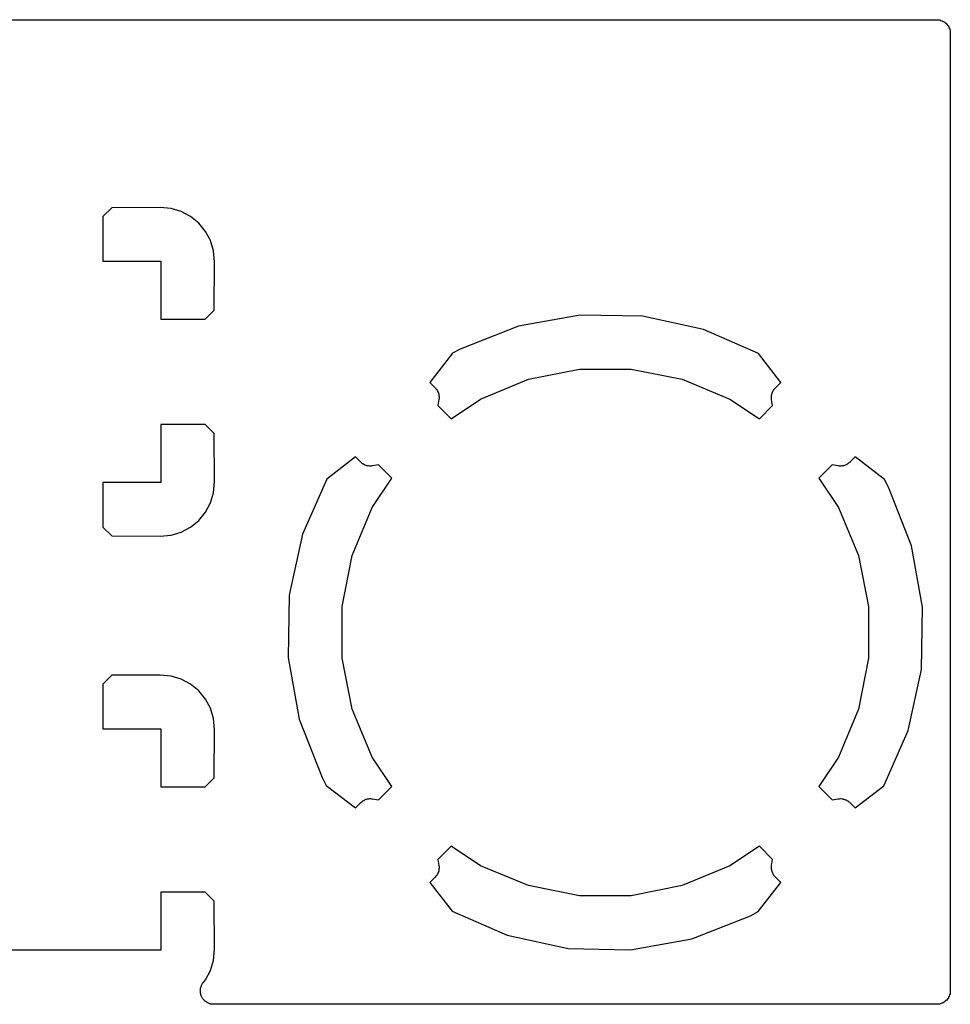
# Model space of a CAD drawing. Extents: x 4.991 to 5.819, y -3.299 to -2.931.
# Tile 3 of 3: x 5.471 to 5.819, y -3.299 to -2.931. Entities that reach past the tile are written whole.
import ezdxf

# ---------------------------------------------------------------- set-up
doc = ezdxf.new("R2010")
doc.units = 0
doc.header["$MEASUREMENT"] = 0
doc.layers.add('BLACK', color=7, linetype='CONTINUOUS')

msp = doc.modelspace()

# ---------------------------------------------------------------- linework, layer by layer
at = {"layer": 'BLACK', "linetype": 'CONTINUOUS'}
for p, q in [((5.23217, -2.93098), (5.81402, -2.93098)), ((5.81402, -2.93098), (5.81405, -2.93098)), ((5.81405, -2.93098), (5.81405, -2.93098)), ((5.81405, -2.93098), (5.81405, -2.93098)), ((5.81405, -2.93098), (5.81409, -2.93098)), ((5.81409, -2.93098), (5.81455, -2.93104)), ((5.81455, -2.93104), (5.81502, -2.93109)), ((5.81502, -2.93109), (5.81504, -2.93109)), ((5.81504, -2.93109), (5.81506, -2.93109)), ((5.81506, -2.93109), (5.8155, -2.93124)), ((5.8155, -2.93124), (5.81595, -2.93137)), ((5.81595, -2.93137), (5.81597, -2.93138)), ((5.81597, -2.93138), (5.81599, -2.93139)), ((5.81599, -2.93139), (5.8164, -2.93161)), ((5.8164, -2.93161), (5.81681, -2.93184)), ((5.81681, -2.93184), (5.81683, -2.93185)), ((5.81683, -2.93185), (5.81684, -2.93186)), ((5.81684, -2.93186), (5.8172, -2.93216)), ((5.8172, -2.93216), (5.81756, -2.93246)), ((5.81756, -2.93246), (5.81757, -2.93247)), ((5.81757, -2.93247), (5.81759, -2.93249)), ((5.81759, -2.93249), (5.81788, -2.93285)), ((5.81788, -2.93285), (5.81818, -2.93322)), ((5.81818, -2.93322), (5.81819, -2.93323)), ((5.81819, -2.93323), (5.8182, -2.93325)), ((5.8182, -2.93325), (5.81842, -2.93366)), ((5.81842, -2.93366), (5.81864, -2.93408)), ((5.81864, -2.93408), (5.81864, -2.9341)), ((5.81864, -2.9341), (5.81865, -2.93411)), ((5.81865, -2.93411), (5.81878, -2.93456)), ((5.81878, -2.93456), (5.81892, -2.93501)), ((5.81892, -2.93501), (5.81892, -2.93503)), ((5.81892, -2.93503), (5.81893, -2.93505)), ((5.81893, -2.93505), (5.81897, -2.93551)), ((5.81897, -2.93551), (5.81902, -2.93598)), ((5.81902, -2.93598), (5.81902, -3.29402)), ((5.50542, -3.00125), (5.50209, -3.00458)), ((5.52351, -3.00114), (5.50542, -3.00125)), ((5.52766, -3.00155), (5.52351, -3.00114)), ((5.53143, -3.00269), (5.52766, -3.00155)), ((5.53491, -3.00455), (5.53143, -3.00269)), ((5.50209, -3.00458), (5.50209, -3.02126)), ((5.53795, -3.00705), (5.53491, -3.00455)), ((5.54045, -3.01009), (5.53795, -3.00705)), ((5.54231, -3.01357), (5.54045, -3.01009)), ((5.54345, -3.01734), (5.54231, -3.01357)), ((5.54386, -3.02149), (5.54345, -3.01734)), ((5.50209, -3.02126), (5.52374, -3.02126)), ((5.52374, -3.02126), (5.52374, -3.04291)), ((5.54375, -3.03958), (5.54386, -3.02149)), ((5.54042, -3.04291), (5.54375, -3.03958)), ((5.52374, -3.04291), (5.54042, -3.04291)), ((5.68056, -3.04138), (5.6576, -3.0455)), ((5.70388, -3.04181), (5.68056, -3.04138)), ((5.72667, -3.04679), (5.70388, -3.04181)), ((5.6576, -3.0455), (5.6357, -3.05409)), ((5.74733, -3.05581), (5.72667, -3.04679)), ((5.6357, -3.05409), (5.6328, -3.05564)), ((5.6328, -3.05564), (5.6244, -3.06656)), ((5.7556, -3.06656), (5.74733, -3.05581)), ((5.66129, -3.06536), (5.68031, -3.06157)), ((5.68031, -3.06157), (5.69969, -3.06157)), ((5.69969, -3.06157), (5.71871, -3.06536)), ((5.64338, -3.07278), (5.66129, -3.06536)), ((5.71871, -3.06536), (5.73662, -3.07278)), ((5.6244, -3.06656), (5.62639, -3.06855)), ((5.62639, -3.06855), (5.62644, -3.0686)), ((5.62644, -3.0686), (5.62668, -3.0689)), ((5.62668, -3.0689), (5.62692, -3.06918)), ((5.62692, -3.06918), (5.62698, -3.06928)), ((5.62698, -3.06928), (5.62705, -3.06937)), ((5.62705, -3.06937), (5.62722, -3.0697)), ((5.75281, -3.06964), (5.75299, -3.06931)), ((5.75299, -3.06931), (5.75306, -3.06922)), ((5.75306, -3.06922), (5.75312, -3.06913)), ((5.75312, -3.06913), (5.75337, -3.06884)), ((5.75337, -3.06884), (5.75361, -3.06855)), ((5.75361, -3.06855), (5.7556, -3.06656)), ((5.62722, -3.0697), (5.62741, -3.07003)), ((5.62741, -3.07003), (5.62745, -3.07013)), ((5.62779, -3.07289), (5.62742, -3.07515)), ((5.62745, -3.07013), (5.6275, -3.07023)), ((5.6275, -3.07023), (5.6276, -3.07059)), ((5.6276, -3.07059), (5.62773, -3.07095)), ((5.62773, -3.07095), (5.62774, -3.07106)), ((5.62774, -3.07106), (5.62777, -3.07117)), ((5.62777, -3.07117), (5.6278, -3.07154)), ((5.62782, -3.07252), (5.62779, -3.07289)), ((5.6278, -3.07154), (5.62785, -3.07192)), ((5.62786, -3.07214), (5.62782, -3.07252)), ((5.62785, -3.07192), (5.62785, -3.07203)), ((5.62785, -3.07203), (5.62786, -3.07214)), ((5.63239, -3.08012), (5.64338, -3.07278)), ((5.73662, -3.07278), (5.74761, -3.08012)), ((5.75214, -3.07207), (5.75216, -3.07196)), ((5.75218, -3.07245), (5.75214, -3.07207)), ((5.75215, -3.07185), (5.7522, -3.07148)), ((5.75216, -3.07196), (5.75215, -3.07185)), ((5.7522, -3.07282), (5.75218, -3.07245)), ((5.7522, -3.07148), (5.75224, -3.0711)), ((5.75221, -3.07289), (5.7522, -3.07282)), ((5.75258, -3.07515), (5.75221, -3.07289)), ((5.75224, -3.0711), (5.75228, -3.07099)), ((5.75228, -3.07099), (5.75229, -3.07088)), ((5.75229, -3.07088), (5.75242, -3.07053)), ((5.75242, -3.07053), (5.75253, -3.07017)), ((5.75253, -3.07017), (5.75258, -3.07007)), ((5.75258, -3.07007), (5.75262, -3.06996)), ((5.75262, -3.06996), (5.75281, -3.06964)), ((5.62742, -3.07515), (5.63239, -3.08012)), ((5.74761, -3.08012), (5.75258, -3.07515)), ((5.52374, -3.08228), (5.52374, -3.10394)), ((5.54042, -3.08228), (5.52374, -3.08228)), ((5.54375, -3.08562), (5.54042, -3.08228)), ((5.54386, -3.10371), (5.54375, -3.08562)), ((5.59656, -3.0944), (5.58581, -3.10267)), ((5.59855, -3.09639), (5.59656, -3.0944)), ((5.78344, -3.0944), (5.78145, -3.09639)), ((5.79436, -3.1028), (5.78344, -3.0944)), ((5.59884, -3.09663), (5.59855, -3.09639)), ((5.59913, -3.09688), (5.59884, -3.09663)), ((5.59922, -3.09694), (5.59913, -3.09688)), ((5.59931, -3.09701), (5.59922, -3.09694)), ((5.59964, -3.09719), (5.59931, -3.09701)), ((5.59996, -3.09738), (5.59964, -3.09719)), ((5.60007, -3.09742), (5.59996, -3.09738)), ((5.60017, -3.09747), (5.60007, -3.09742)), ((5.60053, -3.09758), (5.60017, -3.09747)), ((5.60088, -3.09771), (5.60053, -3.09758)), ((5.60099, -3.09772), (5.60088, -3.09771)), ((5.6011, -3.09776), (5.60099, -3.09772)), ((5.60147, -3.0978), (5.6011, -3.09776)), ((5.60185, -3.09785), (5.60147, -3.0978)), ((5.60196, -3.09784), (5.60185, -3.09785)), ((5.60207, -3.09786), (5.60196, -3.09784)), ((5.60245, -3.09782), (5.60207, -3.09786)), ((5.60282, -3.0978), (5.60245, -3.09782)), ((5.60289, -3.09779), (5.60282, -3.0978)), ((5.60515, -3.09742), (5.60289, -3.09779)), ((5.61012, -3.10239), (5.60515, -3.09742)), ((5.77485, -3.09742), (5.76988, -3.10239)), ((5.77711, -3.09779), (5.77485, -3.09742)), ((5.77748, -3.09781), (5.77711, -3.09779)), ((5.77786, -3.09786), (5.77748, -3.09781)), ((5.77797, -3.09785), (5.77786, -3.09786)), ((5.77808, -3.09785), (5.77797, -3.09785)), ((5.77846, -3.0978), (5.77808, -3.09785)), ((5.77883, -3.09777), (5.77846, -3.0978)), ((5.77894, -3.09774), (5.77883, -3.09777)), ((5.77905, -3.09773), (5.77894, -3.09774)), ((5.77941, -3.0976), (5.77905, -3.09773)), ((5.77977, -3.0975), (5.77941, -3.0976)), ((5.77987, -3.09745), (5.77977, -3.0975)), ((5.77997, -3.09741), (5.77987, -3.09745)), ((5.7803, -3.09722), (5.77997, -3.09741)), ((5.78063, -3.09705), (5.7803, -3.09722)), ((5.78072, -3.09698), (5.78063, -3.09705)), ((5.78082, -3.09692), (5.78072, -3.09698)), ((5.7811, -3.09668), (5.78082, -3.09692)), ((5.7814, -3.09644), (5.7811, -3.09668)), ((5.78145, -3.09639), (5.7814, -3.09644)), ((5.60278, -3.11338), (5.61012, -3.10239)), ((5.76988, -3.10239), (5.77722, -3.11338)), ((5.52374, -3.10394), (5.50209, -3.10394)), ((5.50209, -3.10394), (5.50209, -3.12062)), ((5.54345, -3.10786), (5.54386, -3.10371)), ((5.58581, -3.10267), (5.57679, -3.12333)), ((5.79591, -3.1057), (5.79436, -3.1028)), ((5.8045, -3.1276), (5.79591, -3.1057)), ((5.54231, -3.11163), (5.54345, -3.10786)), ((5.54045, -3.1151), (5.54231, -3.11163)), ((5.59536, -3.13129), (5.60278, -3.11338)), ((5.77722, -3.11338), (5.78464, -3.13129)), ((5.53795, -3.11815), (5.54045, -3.1151)), ((5.50209, -3.12062), (5.50542, -3.12395)), ((5.53143, -3.1225), (5.53491, -3.12065)), ((5.53491, -3.12065), (5.53795, -3.11815)), ((5.50542, -3.12395), (5.52351, -3.12406)), ((5.52351, -3.12406), (5.52766, -3.12365)), ((5.52766, -3.12365), (5.53143, -3.1225)), ((5.57679, -3.12333), (5.57181, -3.14612)), ((5.80862, -3.15056), (5.8045, -3.1276)), ((5.59157, -3.15031), (5.59536, -3.13129)), ((5.78464, -3.13129), (5.78843, -3.15031)), ((5.57181, -3.14612), (5.57138, -3.16944)), ((5.59157, -3.16969), (5.59157, -3.15031)), ((5.78843, -3.15031), (5.78843, -3.16969)), ((5.80819, -3.17388), (5.80862, -3.15056)), ((5.57138, -3.16944), (5.5755, -3.1924)), ((5.59536, -3.18871), (5.59157, -3.16969)), ((5.78843, -3.16969), (5.78464, -3.18871)), ((5.50542, -3.17605), (5.50209, -3.17938)), ((5.52351, -3.17594), (5.50542, -3.17605)), ((5.52766, -3.17635), (5.52351, -3.17594)), ((5.80321, -3.19667), (5.80819, -3.17388)), ((5.50209, -3.17938), (5.50209, -3.19606)), ((5.53143, -3.1775), (5.52766, -3.17635)), ((5.53491, -3.17935), (5.53143, -3.1775)), ((5.53795, -3.18185), (5.53491, -3.17935)), ((5.54045, -3.1849), (5.53795, -3.18185)), ((5.54231, -3.18837), (5.54045, -3.1849)), ((5.54345, -3.19214), (5.54231, -3.18837)), ((5.60278, -3.20662), (5.59536, -3.18871)), ((5.78464, -3.18871), (5.77722, -3.20662)), ((5.54386, -3.19629), (5.54345, -3.19214)), ((5.5755, -3.1924), (5.58409, -3.2143)), ((5.50209, -3.19606), (5.52374, -3.19606)), ((5.52374, -3.19606), (5.52374, -3.21772)), ((5.54375, -3.21438), (5.54386, -3.19629)), ((5.79419, -3.21733), (5.80321, -3.19667)), ((5.61012, -3.21761), (5.60278, -3.20662)), ((5.77722, -3.20662), (5.76988, -3.21761)), ((5.54042, -3.21772), (5.54375, -3.21438)), ((5.58409, -3.2143), (5.58564, -3.2172)), ((5.52374, -3.21772), (5.54042, -3.21772)), ((5.58564, -3.2172), (5.59656, -3.2256)), ((5.60515, -3.22258), (5.61012, -3.21761)), ((5.76988, -3.21761), (5.77485, -3.22258)), ((5.78344, -3.2256), (5.79419, -3.21733)), ((5.59656, -3.2256), (5.59855, -3.22361)), ((5.59855, -3.22361), (5.5986, -3.22356)), ((5.5986, -3.22356), (5.5989, -3.22332)), ((5.5989, -3.22332), (5.59918, -3.22308)), ((5.59918, -3.22308), (5.59928, -3.22302)), ((5.59928, -3.22302), (5.59937, -3.22295)), ((5.59937, -3.22295), (5.5997, -3.22278)), ((5.5997, -3.22278), (5.60003, -3.22259)), ((5.60003, -3.22259), (5.60013, -3.22255)), ((5.60013, -3.22255), (5.60023, -3.2225)), ((5.60023, -3.2225), (5.60059, -3.2224)), ((5.60059, -3.2224), (5.60095, -3.22227)), ((5.60095, -3.22227), (5.60106, -3.22226)), ((5.60106, -3.22226), (5.60117, -3.22223)), ((5.60117, -3.22223), (5.60154, -3.2222)), ((5.60154, -3.2222), (5.60192, -3.22215)), ((5.60192, -3.22215), (5.60203, -3.22215)), ((5.60203, -3.22215), (5.60214, -3.22214)), ((5.60214, -3.22214), (5.60252, -3.22219)), ((5.60252, -3.22219), (5.60289, -3.22221)), ((5.60289, -3.22221), (5.60515, -3.22258)), ((5.77485, -3.22258), (5.77711, -3.22221)), ((5.77711, -3.22221), (5.77718, -3.2222)), ((5.77718, -3.2222), (5.77755, -3.22218)), ((5.77755, -3.22218), (5.77793, -3.22214)), ((5.77793, -3.22214), (5.77804, -3.22216)), ((5.77804, -3.22216), (5.77815, -3.22215)), ((5.77815, -3.22215), (5.77852, -3.2222)), ((5.77852, -3.2222), (5.7789, -3.22224)), ((5.7789, -3.22224), (5.77901, -3.22228)), ((5.77901, -3.22228), (5.77912, -3.22229)), ((5.77912, -3.22229), (5.77947, -3.22242)), ((5.77947, -3.22242), (5.77983, -3.22253)), ((5.77983, -3.22253), (5.77993, -3.22258)), ((5.77993, -3.22258), (5.78004, -3.22262)), ((5.78004, -3.22262), (5.78036, -3.22281)), ((5.78036, -3.22281), (5.78069, -3.22299)), ((5.78069, -3.22299), (5.78078, -3.22306)), ((5.78078, -3.22306), (5.78087, -3.22312)), ((5.78087, -3.22312), (5.78116, -3.22337)), ((5.78116, -3.22337), (5.78145, -3.22361)), ((5.78145, -3.22361), (5.78344, -3.2256)), ((5.63239, -3.23988), (5.62742, -3.24485)), ((5.64338, -3.24722), (5.63239, -3.23988)), ((5.74761, -3.23988), (5.73662, -3.24722)), ((5.75258, -3.24485), (5.74761, -3.23988)), ((5.62742, -3.24485), (5.62779, -3.24711)), ((5.75221, -3.24711), (5.75258, -3.24485)), ((5.62758, -3.24947), (5.62747, -3.24983)), ((5.62771, -3.24912), (5.62758, -3.24947)), ((5.62772, -3.24901), (5.62771, -3.24912)), ((5.62776, -3.2489), (5.62772, -3.24901)), ((5.6278, -3.24853), (5.62776, -3.2489)), ((5.62779, -3.24711), (5.6278, -3.24718)), ((5.6278, -3.24718), (5.62782, -3.24755)), ((5.62785, -3.24815), (5.6278, -3.24853)), ((5.62782, -3.24755), (5.62786, -3.24793)), ((5.62786, -3.24793), (5.62784, -3.24804)), ((5.62784, -3.24804), (5.62785, -3.24815)), ((5.66129, -3.25464), (5.64338, -3.24722)), ((5.73662, -3.24722), (5.71871, -3.25464)), ((5.75214, -3.24786), (5.75218, -3.24748)), ((5.75215, -3.24797), (5.75214, -3.24786)), ((5.75215, -3.24808), (5.75215, -3.24797)), ((5.7522, -3.24846), (5.75215, -3.24808)), ((5.75218, -3.24748), (5.75221, -3.24711)), ((5.75223, -3.24883), (5.7522, -3.24846)), ((5.75226, -3.24894), (5.75223, -3.24883)), ((5.75227, -3.24905), (5.75226, -3.24894)), ((5.7524, -3.24941), (5.75227, -3.24905)), ((5.7525, -3.24977), (5.7524, -3.24941)), ((5.75255, -3.24987), (5.7525, -3.24977)), ((5.62639, -3.25145), (5.6244, -3.25344)), ((5.6244, -3.25344), (5.63267, -3.26419)), ((5.62663, -3.25116), (5.62639, -3.25145)), ((5.62688, -3.25087), (5.62663, -3.25116)), ((5.62694, -3.25078), (5.62688, -3.25087)), ((5.62701, -3.25069), (5.62694, -3.25078)), ((5.62719, -3.25036), (5.62701, -3.25069)), ((5.62738, -3.25004), (5.62719, -3.25036)), ((5.62742, -3.24993), (5.62738, -3.25004)), ((5.62747, -3.24983), (5.62742, -3.24993)), ((5.7472, -3.26436), (5.7556, -3.25344)), ((5.75259, -3.24997), (5.75255, -3.24987)), ((5.75278, -3.2503), (5.75259, -3.24997)), ((5.75295, -3.25063), (5.75278, -3.2503)), ((5.75302, -3.25072), (5.75295, -3.25063)), ((5.75308, -3.25082), (5.75302, -3.25072)), ((5.75332, -3.2511), (5.75308, -3.25082)), ((5.75356, -3.2514), (5.75332, -3.2511)), ((5.75361, -3.25145), (5.75356, -3.2514)), ((5.7556, -3.25344), (5.75361, -3.25145)), ((5.54042, -3.25709), (5.52374, -3.25709)), ((5.52374, -3.25709), (5.52374, -3.27874)), ((5.54375, -3.26042), (5.54042, -3.25709)), ((5.68031, -3.25843), (5.66129, -3.25464)), ((5.71871, -3.25464), (5.69969, -3.25843)), ((5.54386, -3.27851), (5.54375, -3.26042)), ((5.69969, -3.25843), (5.68031, -3.25843)), ((5.63267, -3.26419), (5.65333, -3.27321)), ((5.7443, -3.26591), (5.7472, -3.26436)), ((5.7224, -3.2745), (5.7443, -3.26591)), ((5.65333, -3.27321), (5.67612, -3.27819)), ((5.69944, -3.27862), (5.7224, -3.2745)), ((5.52374, -3.27874), (5.44106, -3.27874)), ((5.54345, -3.28266), (5.54386, -3.27851)), ((5.67612, -3.27819), (5.69944, -3.27862)), ((5.54231, -3.28643), (5.54345, -3.28266)), ((5.54045, -3.28991), (5.54231, -3.28643)), ((5.53968, -3.29084), (5.54045, -3.28991)), ((5.53854, -3.29398), (5.53857, -3.29375)), ((5.53857, -3.29351), (5.53862, -3.29326)), ((5.53857, -3.29375), (5.53857, -3.29351)), ((5.53862, -3.29326), (5.53865, -3.29301)), ((5.53865, -3.29301), (5.53872, -3.29279)), ((5.53872, -3.29279), (5.53876, -3.29256)), ((5.53876, -3.29256), (5.53886, -3.29232)), ((5.53886, -3.29232), (5.53894, -3.29208)), ((5.53894, -3.29208), (5.53905, -3.29187)), ((5.53905, -3.29187), (5.53914, -3.29165)), ((5.53914, -3.29165), (5.53928, -3.29144)), ((5.53928, -3.29144), (5.5394, -3.29122)), ((5.5394, -3.29122), (5.53955, -3.29104)), ((5.53955, -3.29104), (5.53968, -3.29084)), ((5.53857, -3.29423), (5.53854, -3.29398)), ((5.53857, -3.29449), (5.53857, -3.29423)), ((5.53861, -3.29472), (5.53857, -3.29449)), ((5.53863, -3.29495), (5.53861, -3.29472)), ((5.53871, -3.2952), (5.53863, -3.29495)), ((5.53875, -3.29545), (5.53871, -3.2952)), ((5.53884, -3.29566), (5.53875, -3.29545)), ((5.53891, -3.29589), (5.53884, -3.29566)), ((5.53903, -3.29611), (5.53891, -3.29589)), ((5.53912, -3.29635), (5.53903, -3.29611)), ((5.53925, -3.29655), (5.53912, -3.29635)), ((5.53936, -3.29675), (5.53925, -3.29655)), ((5.53952, -3.29695), (5.53936, -3.29675)), ((5.53966, -3.29716), (5.53952, -3.29695)), ((5.53983, -3.29733), (5.53966, -3.29716)), ((5.53997, -3.29751), (5.53983, -3.29733)), ((5.54017, -3.29768), (5.53997, -3.29751)), ((5.81751, -3.29759), (5.81715, -3.29788)), ((5.81753, -3.29757), (5.81751, -3.29759)), ((5.81754, -3.29756), (5.81753, -3.29757)), ((5.81784, -3.2972), (5.81754, -3.29756)), ((5.81814, -3.29684), (5.81784, -3.2972)), ((5.81815, -3.29683), (5.81814, -3.29684)), ((5.81816, -3.29681), (5.81815, -3.29683)), ((5.81839, -3.2964), (5.81816, -3.29681)), ((5.81861, -3.29599), (5.81839, -3.2964)), ((5.81862, -3.29597), (5.81861, -3.29599)), ((5.81863, -3.29595), (5.81862, -3.29597)), ((5.81876, -3.2955), (5.81863, -3.29595)), ((5.81891, -3.29506), (5.81876, -3.2955)), ((5.81896, -3.29455), (5.81891, -3.29502)), ((5.81891, -3.29502), (5.81891, -3.29504)), ((5.81891, -3.29504), (5.81891, -3.29506)), ((5.81902, -3.29409), (5.81896, -3.29455)), ((5.81902, -3.29402), (5.81902, -3.29405)), ((5.81902, -3.29405), (5.81902, -3.29405)), ((5.81902, -3.29405), (5.81902, -3.29405)), ((5.81902, -3.29405), (5.81902, -3.29409)), ((5.54035, -3.29786), (5.54017, -3.29768)), ((5.54054, -3.29799), (5.54035, -3.29786)), ((5.54072, -3.29814), (5.54054, -3.29799)), ((5.54094, -3.29826), (5.54072, -3.29814)), ((5.54115, -3.29841), (5.54094, -3.29826)), ((5.54137, -3.2985), (5.54115, -3.29841)), ((5.54158, -3.29861), (5.54137, -3.2985)), ((5.54182, -3.29869), (5.54158, -3.29861)), ((5.54205, -3.29879), (5.54182, -3.29869)), ((5.54228, -3.29884), (5.54205, -3.29879)), ((5.54251, -3.29891), (5.54228, -3.29884)), ((5.54276, -3.29893), (5.54251, -3.29891)), ((5.54301, -3.29899), (5.54276, -3.29893)), ((5.54324, -3.29899), (5.54301, -3.29899)), ((5.54348, -3.29902), (5.54324, -3.29899)), ((5.54354, -3.29902), (5.54348, -3.29902)), ((5.81402, -3.29902), (5.54354, -3.29902)), ((5.81448, -3.29897), (5.81402, -3.29902)), ((5.81495, -3.29893), (5.81448, -3.29897)), ((5.81497, -3.29892), (5.81495, -3.29893)), ((5.81499, -3.29892), (5.81497, -3.29892)), ((5.81544, -3.29878), (5.81499, -3.29892)), ((5.81589, -3.29865), (5.81544, -3.29878)), ((5.8159, -3.29864), (5.81589, -3.29865)), ((5.81592, -3.29864), (5.8159, -3.29864)), ((5.81634, -3.29842), (5.81592, -3.29864)), ((5.81675, -3.2982), (5.81634, -3.29842)), ((5.81677, -3.29819), (5.81675, -3.2982)), ((5.81678, -3.29818), (5.81677, -3.29819)), ((5.81715, -3.29788), (5.81678, -3.29818))]:
    msp.add_line(p, q, dxfattribs=at)

doc.saveas('drawing.dxf')
